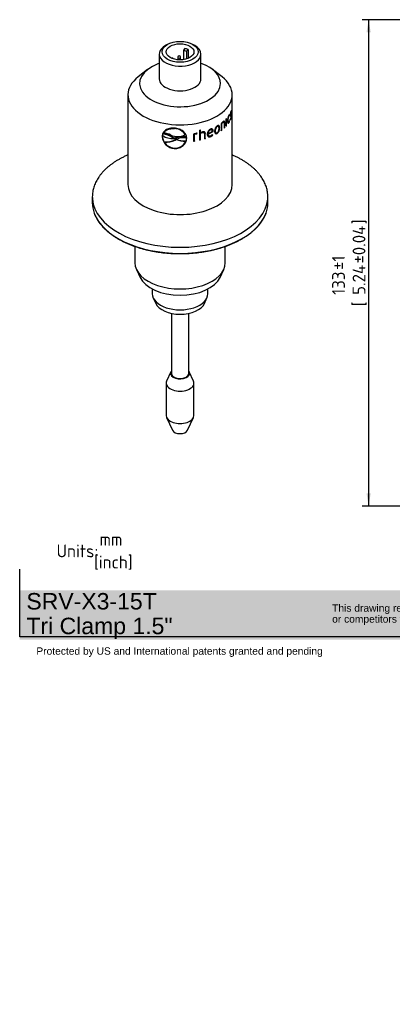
# Model space of a CAD drawing. Header units: millimetres. Extents: x 0 to 300, y -88 to 205.
# Tile 1 of 2: x 0 to 102, y -88 to 181. Entities that reach past the tile are written whole.
import ezdxf
from ezdxf.entities.mleader import LeaderData, LeaderLine
from ezdxf.enums import TextEntityAlignment as Align
from ezdxf.math import Vec2, Vec3

# ---------------------------------------------------------------- set-up
doc = ezdxf.new("R2010")
doc.units = ezdxf.units.MM
doc.layers.add('Default', color=7, linetype='Continuous')
doc.layers.add('SRV-X3-15T', color=7, linetype='Continuous')
doc.styles.add('SEACAD_Solid_Edge_ISO', font='seiso.ttf')
doc.dimstyles.new('Rheonics_Publish', dxfattribs={"dimtxt": 3.5, "dimasz": 3.5, "dimexe": 1.75, "dimexo": 0, "dimgap": 0.875, "dimtad": 1, "dimdec": 0, "dimdsep": 46, "dimtxsty": 'SEACAD_Solid_Edge_ISO', "dimblk1": '_SE_FILLED', "dimblk2": '_SE_FILLED', "dimsah": 1, "dimcen": 1.75, "dimazin": 0, "dimtfac": 0.5, "dimtdec": 3, "dimtmove": 0, "dimatfit": 3, "dimfxl": 1, "dimarcsym": 0})

# ---------------------------------------------------------------- blocks, each defined once
blk = doc.blocks.new('_DOT')
at = {"color": 0}
blk.add_line((0, 0), (-1, 0), dxfattribs=at)
at = {"color": 0, "const_width": 0.333}
blk.add_lwpolyline([(-0.1665, 0, 1), (0.1665, 0, 1)], format="xyb", close=True, dxfattribs=at)
blk = doc.blocks.new('_SE_FILLED')
at = {"color": 0}
blk.add_line((0, 0), (-1, 0), dxfattribs=at)
blk.add_solid([(0, 0), (-1, -0.1665), (-1, 0.1665), (0, 0)], dxfattribs=at)
blk = doc.blocks.new('SE2')
at = {"layer": 'SRV-X3-15T', "color": 7, "linetype": 'Continuous'}
for p, q in [((40.56, 174.44), (40.02, 174.13)), ((45.39, 173.31), (44.96, 172.84)), ((44.96, 172.84), (44.96, 170.29)), ((44.96, 172.84), (45.8, 172.59)), ((45.8, 172.59), (46.23, 173.06)), ((45.8, 172.59), (45.8, 170.47)), ((46.23, 173.06), (46.23, 170.62)), ((48.09, 174.13), (47.55, 174.44)), ((38.36, 171.8), (38.36, 165.05)), ((43.44, 170.93), (43.44, 170.26)), ((44.2, 170.23), (44.2, 170.93)), ((49.76, 165.05), (49.76, 171.8)), ((35.15, 167.56), (32.58, 165.55)), ((38.25, 169.21), (38.01, 169.12)), ((50.1, 169.12), (49.86, 169.21)), ((55.53, 165.55), (52.96, 167.56)), ((29.81, 160.67), (29.81, 136.11)), ((58.31, 136.11), (58.31, 160.67)), ((58.05, 156.09), (58.07, 156.31)), ((56.63, 154.03), (56.63, 152.05)), ((56.67, 152.21), (56.67, 154.07)), ((56.75, 152.19), (56.75, 154.16)), ((57.05, 153.67), (57.14, 153.65)), ((57.34, 154.92), (57.42, 154.9)), ((57.49, 155.06), (57.5, 155.19)), ((57.49, 155.06), (57.58, 155.04)), ((57.58, 155.04), (57.61, 155.25)), ((57.76, 153.94), (57.73, 153.71)), ((57.76, 155.31), (57.82, 155.3)), ((57.77, 155.13), (57.86, 155.12)), ((57.82, 153.97), (57.91, 153.96)), ((57.83, 154.96), (57.92, 154.95)), ((57.85, 155.93), (57.95, 155.92)), ((58, 155.01), (57.91, 155.03)), ((57.96, 156.1), (57.96, 156.13)), ((57.96, 156.1), (58.05, 156.09)), ((58, 155), (58.09, 154.99)), ((42.47, 151.42), (42.49, 151.47)), ((49.35, 151), (49.35, 148.28)), ((49.56, 150.27), (49.56, 151.05)), ((49.6, 150.22), (49.6, 151.06)), ((52.29, 151.11), (52.34, 151.07)), ((52.74, 151.07), (52.68, 151.12)), ((54.13, 152.01), (54.2, 151.98)), ((54.51, 152.02), (54.44, 152.06)), ((54.8, 151.59), (54.88, 151.56)), ((55.27, 152.72), (55.27, 150.84)), ((55.35, 152.75), (55.43, 152.71)), ((55.35, 151), (55.35, 152.75)), ((55.35, 151), (55.43, 150.96)), ((55.43, 150.96), (55.43, 152.71)), ((55.69, 153.1), (55.77, 153.07)), ((56.04, 153.18), (55.95, 153.21)), ((56.13, 152.9), (56.13, 151.56)), ((56.19, 153.07), (56.27, 153.04)), ((56.19, 151.71), (56.19, 153.07)), ((56.19, 151.71), (56.27, 151.69)), ((56.27, 151.69), (56.27, 153.04)), ((56.67, 152.21), (56.75, 152.19)), ((57.19, 153.13), (57.28, 153.11)), ((57.33, 153.05), (57.42, 153.03)), ((57.54, 153.49), (57.61, 153.48)), ((57.61, 153.48), (57.58, 153.59)), ((39.19, 149.26), (39.16, 149.2)), ((39.32, 149.5), (39.45, 149.97)), ((39.45, 149.97), (39.47, 150.02)), ((39.59, 150.25), (39.61, 150.3)), ((41.92, 148.98), (41.94, 149.03)), ((41.92, 148.98), (42.3, 148.76)), ((42.32, 148.81), (41.94, 149.03)), ((42.3, 148.76), (42.32, 148.81)), ((42.34, 148.73), (42.31, 148.74)), ((43, 148.43), (42.34, 148.73)), ((42.38, 148.75), (43.08, 148.91)), ((42.38, 148.75), (42.41, 148.8)), ((43.1, 148.96), (42.41, 148.8)), ((42.69, 148.29), (42.98, 148.42)), ((42.69, 148.29), (42.71, 148.34)), ((42.95, 148.45), (42.71, 148.34)), ((43.02, 148.42), (43.03, 148.45)), ((43.08, 148.91), (43.1, 148.96)), ((45.47, 149.76), (45.5, 149.82)), ((45.68, 149.15), (45.71, 149.2)), ((45.68, 149.15), (45.72, 148.85)), ((45.74, 148.9), (45.71, 149.2)), ((45.72, 148.85), (45.74, 148.9)), ((45.85, 148.83), (45.86, 148.77)), ((47.75, 149.85), (47.75, 147.97)), ((47.97, 149.82), (48, 149.77)), ((47.97, 148.07), (47.97, 149.82)), ((48, 148.01), (48, 149.77)), ((48.48, 149.99), (48.65, 150.01)), ((48.48, 149.99), (48.51, 149.93)), ((48.51, 149.93), (48.68, 149.96)), ((48.65, 150.01), (48.69, 150.15)), ((48.65, 150.01), (48.68, 149.96)), ((48.68, 149.96), (48.74, 150.15)), ((48.74, 150.15), (48.74, 150.15)), ((49.56, 150.27), (49.6, 150.22)), ((49.56, 150.09), (49.6, 150.04)), ((49.56, 148.39), (49.56, 150.09)), ((49.56, 148.39), (49.6, 148.34)), ((49.6, 148.34), (49.6, 150.04)), ((50.08, 150.35), (50.12, 150.3)), ((50.65, 150.24), (50.6, 150.29)), ((50.72, 150), (50.72, 148.65)), ((50.91, 150.13), (50.96, 150.08)), ((50.91, 148.77), (50.91, 150.13)), ((50.91, 148.77), (50.96, 148.72)), ((50.96, 148.72), (50.96, 150.08)), ((51.64, 150.06), (51.69, 150.01)), ((51.65, 149.9), (53.02, 150.67)), ((51.65, 149.9), (51.71, 149.85)), ((51.69, 150.01), (52.88, 150.67)), ((51.71, 149.85), (53.08, 150.63)), ((51.82, 149.47), (51.87, 149.43)), ((52.37, 149.27), (52.42, 149.23)), ((52.96, 149.67), (52.93, 149.74)), ((53.02, 149.63), (52.95, 149.76)), ((52.96, 149.67), (53.02, 149.63)), ((53.02, 150.79), (53.08, 150.75)), ((53.02, 150.67), (53.02, 150.79)), ((53.02, 150.67), (53.08, 150.63)), ((53.08, 150.63), (53.08, 150.75)), ((53.61, 150.88), (53.68, 150.84)), ((53.8, 150.29), (53.87, 150.25)), ((54.13, 150.15), (54.2, 150.11)), ((39.73, 147.73), (39.76, 147.78)), ((42.48, 146.03), (42.47, 145.98)), ((45.5, 147.78), (45.53, 147.84)), ((45.58, 147.98), (45.61, 148.03)), ((47.97, 148.07), (48, 148.01)), ((20.07, 132.78), (20.07, 131.12)), ((68.04, 131.12), (68.04, 132.78)), ((31.71, 119.18), (31.71, 114.67)), ((56.41, 114.67), (56.41, 119.18)), ((32.12, 112.84), (33.12, 110.66)), ((54.99, 110.66), (55.99, 112.84)), ((36.46, 107.51), (36.46, 106.19)), ((51.66, 106.19), (51.66, 107.51)), ((36.71, 105.06), (37.4, 103.57)), ((50.71, 103.57), (51.4, 105.06)), ((41.67, 100.86), (41.67, 84.39)), ((46.44, 84.39), (46.44, 100.86)), ((41.53, 84.81), (40.38, 82.32)), ((47.73, 82.32), (46.58, 84.81)), ((40.26, 81.76), (40.26, 72.89)), ((47.86, 72.89), (47.86, 81.76)), ((40.38, 72.32), (41.99, 68.84)), ((46.12, 68.84), (47.73, 72.32))]:
    blk.add_line(p, q, dxfattribs=at)
for centre, radius, start, end in [((41.94, 170.31), 0.38, 27.4528, 112.4648), ((43.82, 170.93), 0.38, 0, 180), ((60.15, 153.57), 3.12, 151.1305, 181.0648), ((59.63, 153.74), 2.5, 152.2802, 182.0469), ((60.49, 155.08), 2.74, 158.3474, 178.4911), ((59.67, 155.25), 1.85, 158.8526, 178.5782), ((55.22, 154.95), 2.87, 339.8023, 0.7817), ((56.06, 154.83), 1.97, 339.3649, 0.1273), ((42.45, 147.83), 3.59, 32.6554, 89.7165), ((42.5, 147.92), 3.54, 32.2955, 90.1732), ((52.91, 149.93), 1.43, 113.7079, 181.6465), ((52.77, 150.09), 1.13, 115.4397, 181.7248), ((52.82, 150.04), 1.13, 115.2929, 181.6116), ((55.09, 150.81), 1.61, 123.4228, 182.4797), ((54.88, 150.98), 1.27, 125.752, 184.6985), ((54.94, 150.94), 1.27, 125.6136, 184.62), ((53.17, 151.47), 1.64, 306.032, 4.2857), ((53.24, 151.44), 1.64, 305.9099, 4.2004), ((58.06, 150.57), 3.52, 130.4384, 142.3953), ((57.21, 151.29), 2.36, 129.9501, 141.9314), ((57.3, 151.24), 2.39, 129.9439, 141.8507), ((55.85, 153.93), 1.72, 329.1619, 335.3754), ((56.15, 153.97), 1.47, 329.5645, 345.0168), ((55.89, 153.93), 1.78, 329.3286, 345.0871), ((42.64, 149.46), 3.48, 184.1394, 267.2191), ((42.66, 149.49), 3.47, 183.9504, 267.0781), ((41.85, 153.15), 4.44, 235.3115, 275.9065), ((38.61, 144.31), 5.72, 54.6571, 81.5304), ((38.63, 144.36), 5.73, 54.6712, 81.5165), ((38.75, 144.07), 6.23, 63.5075, 82.2748), ((40.18, 153.5), 5.79, 265.5894, 295.7136), ((40.2, 153.55), 5.78, 265.5794, 295.7379), ((43.39, 153.58), 4.35, 244.7273, 298.5966), ((44.11, 174.43), 26.03, 267.4956, 267.5947), ((44.98, 144.61), 4.31, 80.1196, 117.3829), ((45.41, 154.64), 6.66, 248.9586, 271.4547), ((45.43, 154.68), 6.65, 248.9957, 271.5347), ((44.84, 144.09), 5.13, 80.5539, 110.1108), ((44.87, 144.12), 5.15, 80.6445, 110.1289), ((49.08, 147.25), 2.93, 100.6118, 117.2173), ((48.84, 148.06), 1.96, 100.3054, 116.0886), ((48.87, 147.98), 1.98, 100.3062, 115.984), ((48.74, 149.48), 0.672, 89.9437, 107.1716), ((50.53, 148.82), 1.59, 106.1677, 127.3083), ((50.69, 148.69), 1.88, 106.5446, 125.5532), ((50.57, 148.76), 1.61, 106.1537, 127.1722), ((51.67, 150.95), 1.82, 292.546, 315.1724), ((51.72, 150.93), 1.84, 292.5393, 315.0588), ((51.79, 150.91), 1.63, 293.0723, 315.2906), ((42.71, 149.59), 3.5, 211.9635, 266.106), ((42.74, 149.15), 3.07, 264.8619, 337.5629), ((42.76, 149.21), 3.08, 333.6467, 337.5688), ((30.89, 132.11), 11, 200.6395, 223.4925)]:
    blk.add_arc(centre, radius, start, end, dxfattribs=at)
for major_axis in [(4.94, 0), (-3.8, 0)]:
    blk.add_ellipse((44.06, 172.42), major_axis=major_axis, ratio=0.57735, dxfattribs=at)
for centre, major_axis, start_param, end_param in [((44.06, 171.8), (5.7, 0), 2.356195, 6.283185), ((44.06, 171.26), (3.8, 0), 0.960995, 1.211651), ((44.06, 171.8), (5.7, 0), 0, 0.785398), ((43.82, 170.93), (0.38, 0), 3.141593, 6.283185), ((44.06, 163.77), (11.06, 0), 2.148723, 6.283185), ((44.06, 163.77), (11.06, 0), 0, 0.99287), ((44.06, 160.67), (14.25, 0), 2.506399, 6.283185), ((44.06, 165.05), (-5.7, 0), 0, 3.141593), ((44.06, 160.67), (14.25, 0), 0, 0.635193), ((44.06, 157.89), (14.25, 0), -0.489454, -0.470883), ((44.06, 158.63), (14.25, 0), -1.189804, -1.171229), ((44.06, 155.92), (14.16, 0), -0.6568, -0.646825), ((44.06, 155.92), (14.25, 0), -0.665399, -0.646825), ((44.06, 155.92), (14.16, 0), -0.548486, -0.540726), ((44.06, 155.92), (14.25, 0), -0.559301, -0.540726), ((44.06, 155.92), (14.16, 0), -0.476702, -0.470883), ((44.06, 155.92), (14.25, 0), -0.489454, -0.470883), ((44.06, 155.92), (14.15, 0), -1.187114, -1.171229), ((44.06, 155.92), (14.25, 0), -1.189804, -1.171229), ((44.06, 155.92), (14.16, 0), -1.080147, -1.065131), ((44.06, 155.92), (14.25, 0), -1.083705, -1.065131), ((44.06, 155.92), (14.15, 0), -1.308851, -1.290276), ((44.06, 155.92), (14.25, 0), -1.308851, -1.290276), ((44.06, 136.11), (-14.25, 0), 0, 3.141593), ((44.06, 132.78), (23.99, 0), 3.093916, 3.188924), ((44.06, 132.78), (23.99, 0), 3.188924, 6.23416), ((44.06, 132.78), (23.99, 0), 0, 0.049406), ((44.06, 132.78), (23.99, 0), 6.23416, 6.283185), ((44.06, 131.12), (-23.99, 0), 0, 0.206843), ((44.06, 131.12), (-23.99, 0), 2.936252, 3.141593), ((44.06, 131.12), (-23.99, 0), 0.206843, 2.936252), ((44.06, 114.67), (-12.35, 0), 0, 3.141593), ((44.06, 112.35), (-11.31, 0), 0.260295, 2.881297), ((44.06, 106.19), (-7.6, 0), 0, 3.141593), ((44.06, 104.59), (-6.89, 0), 0.260295, 2.881297), ((44.06, 84.42), (2.61, 0), 2.72028, 6.283185), ((44.06, 84.42), (2.42, 0), 2.963174, 6.283185), ((44.06, 84.39), (-2.38, 0), 0, 0.785398), ((44.06, 84.39), (-2.38, 0), 2.356195, 3.141593), ((44.06, 84.42), (2.61, 0), 0, 0.421313), ((44.06, 84.42), (2.42, 0), 0, 0.178419), ((44.06, 81.76), (3.8, 0), 2.881297, 6.283185), ((44.06, 81.76), (3.8, 0), 0, 0.260295), ((44.06, 72.89), (-3.8, 0), 0, 3.141593), ((44.06, 69.16), (-2.14, 0), 0.260295, 2.881297)]:
    blk.add_ellipse(centre, major_axis=major_axis, ratio=0.57735, start_param=start_param, end_param=end_param, dxfattribs=at)
for points, degree in [([(58.07, 156.31), (58.04, 156.3), (57.99, 156.21), (57.94, 156.09)], 3), ([(57.34, 154.92), (57.39, 155.01), (57.44, 155.06), (57.49, 155.06)], 3), ([(57.61, 155.25), (57.55, 155.25), (57.49, 155.18), (57.42, 155.07)], 3), ([(57.42, 154.9), (57.48, 154.99), (57.53, 155.04), (57.58, 155.04)], 3), ([(57.75, 153.84), (57.77, 153.88), (57.8, 153.92), (57.82, 153.97)], 3), ([(57.78, 154.92), (57.8, 154.93), (57.81, 154.95), (57.83, 154.96)], 3), ([(42.3, 148.76), (42.34, 148.75), (42.38, 148.75)], 2), ([(42.41, 148.8), (42.36, 148.8), (42.32, 148.81)], 2), ([(45.85, 148.83), (45.85, 148.98), (45.83, 149.14), (45.8, 149.3)], 3)]:
    blk.add_open_spline(points, degree=degree, dxfattribs=at)
for points, knots in [([(57.19, 153.13), (57.16, 153.14), (57.14, 153.16), (57.09, 153.25), (57.08, 153.32), (57.06, 153.48), (57.05, 153.58), (57.05, 153.67)], [0.3048512, 0.3048512, 0.3048512, 0.3048512, 0.5, 0.5, 0.75, 0.75, 1, 1, 1, 1]), ([(57.42, 153.22), (57.38, 153.16), (57.34, 153.12), (57.26, 153.1), (57.23, 153.13), (57.18, 153.23), (57.16, 153.3), (57.14, 153.46), (57.14, 153.55), (57.14, 153.65)], [0, 0, 0, 0, 0.25, 0.25, 0.5, 0.5, 0.75, 0.75, 1, 1, 1, 1]), ([(57.73, 153.71), (57.76, 153.72), (57.79, 153.75), (57.85, 153.84), (57.88, 153.89), (57.91, 153.96)], [0, 0, 0, 0, 0.5, 0.5, 1, 1, 1, 1]), ([(57.75, 155.15), (57.75, 155.08), (57.75, 155.01), (57.77, 154.92), (57.79, 154.89), (57.82, 154.88), (57.84, 154.88), (57.88, 154.91), (57.9, 154.93), (57.92, 154.95)], [0, 0, 0, 0, 0.25, 0.25, 0.5, 0.5, 0.75, 0.75, 1, 1, 1, 1]), ([(57.91, 154.14), (57.89, 154.08), (57.86, 154.04), (57.81, 153.97), (57.78, 153.94), (57.76, 153.94)], [0, 0, 0, 0, 0.5, 0.5, 1, 1, 1, 1]), ([(57.95, 155.18), (57.92, 155.15), (57.89, 155.12), (57.85, 155.12), (57.84, 155.14), (57.82, 155.2), (57.82, 155.25), (57.82, 155.3)], [0, 0, 0, 0, 0.5, 0.5, 0.75, 0.75, 1, 1, 1, 1]), ([(57.83, 154.96), (57.86, 154.99), (57.88, 155.03), (57.91, 155.03), (57.91, 155.03), (57.91, 155.03)], [0, 0, 0, 0, 0.5, 0.5, 0.5022379, 0.5022379, 0.5022379, 0.5022379]), ([(57.92, 154.95), (57.95, 154.98), (57.98, 155.02), (58.01, 155.01), (58.02, 155), (58.03, 154.94), (58.04, 154.89), (58.04, 154.84)], [0, 0, 0, 0, 0.5, 0.5, 0.75, 0.75, 1, 1, 1, 1]), ([(57.95, 155.92), (57.97, 155.97), (57.99, 156.01), (58.02, 156.07), (58.04, 156.09), (58.05, 156.09)], [0, 0, 0, 0, 0.5, 0.5, 1, 1, 1, 1]), ([(58.09, 154.99), (58.09, 155.06), (58.08, 155.13), (58.07, 155.22), (58.06, 155.25), (58.03, 155.26), (58.02, 155.25), (57.98, 155.22), (57.96, 155.2), (57.95, 155.18)], [0, 0, 0, 0, 0.25, 0.25, 0.5, 0.5, 0.75, 0.75, 1, 1, 1, 1]), ([(57.99, 155), (57.99, 155.07), (57.99, 155.14), (57.98, 155.2), (57.98, 155.21), (57.98, 155.22)], [0, 0, 0, 0, 0.25, 0.25, 0.3177988, 0.3177988, 0.3177988, 0.3177988]), ([(42.47, 151.54), (42.02, 151.55), (41.58, 151.53), (40.78, 151.35), (40.41, 151.2), (39.81, 150.79), (39.57, 150.52), (39.24, 149.91), (39.17, 149.57), (39.16, 149.2)], [0, 0, 0, 0, 0.25, 0.25, 0.5, 0.5, 0.75, 0.75, 1, 1, 1, 1]), ([(39.59, 150.25), (39.72, 150.45), (39.88, 150.63), (40.17, 150.87), (40.28, 150.94), (40.5, 151.07), (40.62, 151.12), (40.87, 151.22), (41, 151.27), (41.28, 151.34), (41.42, 151.37), (41.85, 151.43), (42.16, 151.44), (42.47, 151.42)], [0, 0, 0, 0, 0.25, 0.25, 0.375, 0.375, 0.5, 0.5, 0.625, 0.625, 0.75, 0.75, 1, 1, 1, 1]), ([(39.61, 150.3), (39.74, 150.5), (39.9, 150.68), (40.29, 151), (40.52, 151.13), (40.9, 151.28), (41.03, 151.32), (41.31, 151.39), (41.45, 151.42), (41.88, 151.48), (42.18, 151.49), (42.49, 151.47)], [0, 0, 0, 0, 0.25, 0.25, 0.5, 0.5, 0.625, 0.625, 0.75, 0.75, 1, 1, 1, 1]), ([(45.86, 148.77), (45.85, 149.14), (45.78, 149.49), (45.43, 150.15), (45.18, 150.44), (44.55, 150.93), (44.18, 151.13), (43.36, 151.42), (42.91, 151.5), (42.47, 151.54)], [0, 0, 0, 0, 0.25, 0.25, 0.5, 0.5, 0.75, 0.75, 1, 1, 1, 1]), ([(52.69, 151.12), (52.64, 151.15), (52.58, 151.17), (52.44, 151.16), (52.37, 151.14), (52.29, 151.11)], [0.5237638, 0.5237638, 0.5237638, 0.5237638, 0.75, 0.75, 1, 1, 1, 1]), ([(53.08, 150.75), (53.08, 150.8), (53.08, 150.85), (53.07, 150.95), (53.06, 151), (53.01, 151.13), (52.96, 151.2), (52.83, 151.3), (52.74, 151.32), (52.6, 151.31), (52.55, 151.3), (52.45, 151.28), (52.39, 151.26), (52.34, 151.24)], [0, 0, 0, 0, 0.125, 0.125, 0.25, 0.25, 0.5, 0.5, 0.75, 0.75, 0.875, 0.875, 1, 1, 1, 1]), ([(52.88, 150.67), (52.88, 150.75), (52.87, 150.82), (52.83, 150.96), (52.8, 151.02), (52.71, 151.1), (52.64, 151.12), (52.5, 151.12), (52.42, 151.1), (52.34, 151.07)], [0, 0, 0, 0, 0.25, 0.25, 0.5, 0.5, 0.75, 0.75, 1, 1, 1, 1]), ([(53.02, 150.79), (53.02, 150.84), (53.02, 150.9), (53.01, 150.99), (53, 151.04), (52.95, 151.17), (52.91, 151.24), (52.84, 151.29)], [0, 0, 0, 0, 0.125, 0.125, 0.25, 0.25, 0.5, 0.5, 0.5, 0.5]), ([(54.44, 152.06), (54.42, 152.07), (54.4, 152.08), (54.34, 152.09), (54.3, 152.08), (54.22, 152.06), (54.18, 152.04), (54.13, 152.01)], [0.6542088, 0.6542088, 0.6542088, 0.6542088, 0.75, 0.75, 0.875, 0.875, 1, 1, 1, 1]), ([(54.88, 151.56), (54.87, 151.62), (54.87, 151.68), (54.86, 151.79), (54.85, 151.85), (54.83, 151.95), (54.82, 152), (54.78, 152.09), (54.75, 152.12), (54.7, 152.19), (54.67, 152.22), (54.59, 152.25), (54.55, 152.26), (54.46, 152.26), (54.41, 152.25), (54.31, 152.21), (54.25, 152.18), (54.2, 152.15)], [0, 0, 0, 0, 0.125, 0.125, 0.25, 0.25, 0.375, 0.375, 0.5, 0.5, 0.625, 0.625, 0.75, 0.75, 0.875, 0.875, 1, 1, 1, 1]), ([(54.7, 151.44), (54.7, 151.54), (54.7, 151.63), (54.67, 151.8), (54.64, 151.88), (54.56, 152), (54.51, 152.04), (54.4, 152.05), (54.37, 152.04), (54.29, 152.02), (54.24, 152), (54.2, 151.98)], [0, 0, 0, 0, 0.25, 0.25, 0.5, 0.5, 0.75, 0.75, 0.875, 0.875, 1, 1, 1, 1]), ([(54.2, 150.29), (54.24, 150.32), (54.28, 150.34), (54.37, 150.42), (54.4, 150.46), (54.51, 150.6), (54.56, 150.71), (54.64, 150.93), (54.67, 151.03), (54.7, 151.24), (54.7, 151.34), (54.7, 151.44)], [0, 0, 0, 0, 0.125, 0.125, 0.25, 0.25, 0.5, 0.5, 0.75, 0.75, 1, 1, 1, 1]), ([(54.8, 151.59), (54.8, 151.65), (54.8, 151.71), (54.79, 151.83), (54.78, 151.88), (54.76, 151.98), (54.75, 152.03), (54.71, 152.12), (54.68, 152.16), (54.63, 152.22), (54.6, 152.25), (54.57, 152.26)], [0, 0, 0, 0, 0.125, 0.125, 0.25, 0.25, 0.375, 0.375, 0.5, 0.5, 0.6131268, 0.6131268, 0.6131268, 0.6131268]), ([(55.69, 153.1), (55.74, 153.14), (55.79, 153.17), (55.88, 153.21), (55.92, 153.22), (55.95, 153.21), (55.95, 153.21), (55.95, 153.21)], [0, 0, 0, 0, 0.25, 0.25, 0.5, 0.5, 0.5007211, 0.5007211, 0.5007211, 0.5007211]), ([(56.27, 153.04), (56.27, 153.09), (56.27, 153.14), (56.26, 153.22), (56.25, 153.26), (56.23, 153.32), (56.21, 153.35), (56.18, 153.39), (56.16, 153.41), (56.08, 153.43), (56.02, 153.41), (55.9, 153.35), (55.84, 153.3), (55.77, 153.25)], [0, 0, 0, 0, 0.125, 0.125, 0.25, 0.25, 0.375, 0.375, 0.5, 0.5, 0.75, 0.75, 1, 1, 1, 1]), ([(55.77, 153.07), (55.82, 153.11), (55.87, 153.14), (55.96, 153.18), (56, 153.19), (56.07, 153.17), (56.09, 153.13), (56.13, 153.04), (56.13, 152.97), (56.13, 152.9)], [0, 0, 0, 0, 0.25, 0.25, 0.5, 0.5, 0.75, 0.75, 1, 1, 1, 1]), ([(56.19, 153.07), (56.19, 153.12), (56.19, 153.16), (56.18, 153.25), (56.17, 153.29), (56.15, 153.35), (56.13, 153.38), (56.1, 153.42), (56.08, 153.43), (56.06, 153.44)], [0, 0, 0, 0, 0.125, 0.125, 0.25, 0.25, 0.375, 0.375, 0.4860174, 0.4860174, 0.4860174, 0.4860174]), ([(57.03, 153.51), (57.03, 153.45), (57.03, 153.39), (57.04, 153.27), (57.04, 153.22), (57.07, 153.07), (57.09, 152.98), (57.14, 152.9), (57.16, 152.89), (57.21, 152.87), (57.23, 152.87), (57.28, 152.88), (57.31, 152.9), (57.36, 152.95), (57.39, 152.99), (57.42, 153.03)], [0, 0, 0, 0, 0.125, 0.125, 0.25, 0.25, 0.5, 0.5, 0.625, 0.625, 0.75, 0.75, 0.875, 0.875, 1, 1, 1, 1]), ([(57.18, 152.9), (57.2, 152.91), (57.23, 152.92), (57.28, 152.97), (57.3, 153.01), (57.33, 153.05)], [0.7709657, 0.7709657, 0.7709657, 0.7709657, 0.875, 0.875, 1, 1, 1, 1]), ([(39.48, 150.35), (39.47, 150.33), (39.45, 150.3), (39.28, 149.97), (39.21, 149.62), (39.19, 149.26)], [0.7256299, 0.7256299, 0.7256299, 0.7256299, 0.75, 0.75, 1, 1, 1, 1]), ([(42.47, 145.98), (42.91, 145.96), (43.36, 146), (44.18, 146.27), (44.56, 146.49), (45.18, 147.02), (45.44, 147.34), (45.78, 148.04), (45.85, 148.41), (45.86, 148.77)], [0, 0, 0, 0, 0.25, 0.25, 0.5, 0.5, 0.75, 0.75, 1, 1, 1, 1]), ([(42.48, 146.03), (42.92, 146.01), (43.37, 146.06), (44.18, 146.33), (44.56, 146.55), (45.18, 147.08), (45.43, 147.4), (45.76, 148.09), (45.84, 148.46), (45.85, 148.83)], [0, 0, 0, 0, 0.25, 0.25, 0.5, 0.5, 0.75, 0.75, 1, 1, 1, 1]), ([(50.08, 150.35), (50.16, 150.37), (50.24, 150.39), (50.38, 150.39), (50.45, 150.39), (50.55, 150.35), (50.58, 150.32), (50.6, 150.29)], [0, 0, 0, 0, 0.25, 0.25, 0.5, 0.5, 0.6559762, 0.6559762, 0.6559762, 0.6559762]), ([(50.12, 150.3), (50.2, 150.32), (50.28, 150.34), (50.42, 150.34), (50.49, 150.34), (50.61, 150.29), (50.66, 150.24), (50.71, 150.13), (50.72, 150.07), (50.72, 150)], [0, 0, 0, 0, 0.25, 0.25, 0.5, 0.5, 0.75, 0.75, 1, 1, 1, 1]), ([(50.96, 150.08), (50.96, 150.13), (50.95, 150.17), (50.94, 150.26), (50.92, 150.3), (50.89, 150.37), (50.86, 150.41), (50.8, 150.46), (50.77, 150.49), (50.65, 150.54), (50.56, 150.55), (50.36, 150.54), (50.26, 150.52), (50.16, 150.49)], [0, 0, 0, 0, 0.125, 0.125, 0.25, 0.25, 0.375, 0.375, 0.5, 0.5, 0.75, 0.75, 1, 1, 1, 1]), ([(50.91, 150.13), (50.91, 150.18), (50.91, 150.22), (50.89, 150.31), (50.88, 150.35), (50.85, 150.41), (50.83, 150.44), (50.81, 150.46)], [0, 0, 0, 0, 0.125, 0.125, 0.25, 0.25, 0.3495723, 0.3495723, 0.3495723, 0.3495723]), ([(51.49, 149.89), (51.49, 149.83), (51.49, 149.76), (51.51, 149.64), (51.52, 149.58), (51.57, 149.41), (51.63, 149.31), (51.8, 149.17), (51.92, 149.14), (52.1, 149.14), (52.16, 149.15), (52.29, 149.18), (52.36, 149.2), (52.42, 149.23)], [0, 0, 0, 0, 0.125, 0.125, 0.25, 0.25, 0.5, 0.5, 0.75, 0.75, 0.875, 0.875, 1, 1, 1, 1]), ([(51.82, 149.47), (51.77, 149.52), (51.73, 149.57), (51.69, 149.68), (51.68, 149.72), (51.66, 149.81), (51.66, 149.85), (51.65, 149.9)], [0.5480826, 0.5480826, 0.5480826, 0.5480826, 0.75, 0.75, 0.875, 0.875, 1, 1, 1, 1]), ([(52.43, 149.41), (52.34, 149.37), (52.24, 149.35), (52.06, 149.34), (51.97, 149.35), (51.84, 149.44), (51.79, 149.51), (51.74, 149.63), (51.73, 149.67), (51.71, 149.76), (51.71, 149.8), (51.71, 149.85)], [0, 0, 0, 0, 0.25, 0.25, 0.5, 0.5, 0.75, 0.75, 0.875, 0.875, 1, 1, 1, 1]), ([(51.72, 149.25), (51.8, 149.21), (51.89, 149.18), (52.05, 149.18), (52.11, 149.19), (52.24, 149.22), (52.3, 149.24), (52.37, 149.27)], [0.5504279, 0.5504279, 0.5504279, 0.5504279, 0.75, 0.75, 0.875, 0.875, 1, 1, 1, 1]), ([(53.48, 150.74), (53.48, 150.68), (53.48, 150.62), (53.49, 150.5), (53.5, 150.44), (53.54, 150.29), (53.58, 150.19), (53.71, 150.06), (53.79, 150.01), (53.94, 150.01), (53.99, 150.02), (54.09, 150.05), (54.15, 150.08), (54.2, 150.11)], [0, 0, 0, 0, 0.125, 0.125, 0.25, 0.25, 0.5, 0.5, 0.75, 0.75, 0.875, 0.875, 1, 1, 1, 1]), ([(53.61, 150.88), (53.61, 150.78), (53.62, 150.69), (53.65, 150.52), (53.68, 150.44), (53.74, 150.34), (53.77, 150.31), (53.8, 150.29)], [0, 0, 0, 0, 0.25, 0.25, 0.5, 0.5, 0.6402564, 0.6402564, 0.6402564, 0.6402564]), ([(53.66, 150.1), (53.71, 150.07), (53.76, 150.05), (53.87, 150.05), (53.92, 150.06), (54.03, 150.09), (54.08, 150.12), (54.13, 150.15)], [0.5932598, 0.5932598, 0.5932598, 0.5932598, 0.75, 0.75, 0.875, 0.875, 1, 1, 1, 1]), ([(53.68, 150.84), (53.68, 150.74), (53.68, 150.65), (53.72, 150.48), (53.74, 150.4), (53.83, 150.28), (53.88, 150.23), (53.99, 150.22), (54.03, 150.22), (54.12, 150.25), (54.16, 150.27), (54.2, 150.29)], [0, 0, 0, 0, 0.25, 0.25, 0.5, 0.5, 0.75, 0.75, 0.875, 0.875, 1, 1, 1, 1]), ([(29.8, 144.2), (29.75, 144.18), (29.4, 144.02), (28.78, 143.74), (27.97, 143.32), (27.18, 142.89), (26.44, 142.43), (25.72, 141.96), (25.04, 141.46), (24.4, 140.95), (23.8, 140.42), (23.24, 139.87), (22.73, 139.31), (22.25, 138.73), (21.82, 138.14), (21.44, 137.54), (21.1, 136.93), (20.81, 136.31), (20.56, 135.69), (20.37, 135.06), (20.22, 134.43), (20.13, 133.89), (20.11, 133.59), (20.1, 133.48)], [0.7103653, 0.7103653, 0.7103653, 0.7103653, 0.7133281, 0.7281531, 0.7429838, 0.7578198, 0.7726603, 0.7875036, 0.8023475, 0.8171885, 0.8320229, 0.8468457, 0.8616514, 0.8764334, 0.8911846, 0.9058976, 0.9205657, 0.9351833, 0.949747, 0.9642561, 0.9787135, 0.9931257, 1, 1, 1, 1]), ([(68.01, 133.51), (68, 133.6), (67.98, 133.88), (67.89, 134.41), (67.75, 135.04), (67.56, 135.66), (67.32, 136.28), (67.03, 136.9), (66.7, 137.5), (66.32, 138.1), (65.9, 138.68), (65.43, 139.26), (64.92, 139.82), (64.36, 140.36), (63.77, 140.9), (63.14, 141.41), (62.46, 141.91), (61.75, 142.38), (61.01, 142.84), (60.23, 143.28), (59.42, 143.69), (58.77, 144), (58.4, 144.16), (58.31, 144.2)], [0, 0, 0, 0, 0.0059332, 0.0202829, 0.0346511, 0.0490508, 0.0634921, 0.0779819, 0.0925238, 0.1071177, 0.121761, 0.1364488, 0.1511748, 0.1659324, 0.1807148, 0.1955155, 0.2103291, 0.2251509, 0.2399769, 0.2548038, 0.2696291, 0.2844513, 0.289047, 0.289047, 0.289047, 0.289047]), ([(22.9, 124.54), (23, 124.43), (23.25, 124.17), (23.72, 123.71), (24.31, 123.19), (24.94, 122.69), (25.61, 122.2), (26.31, 121.73), (27.05, 121.28), (27.82, 120.85), (28.63, 120.44), (29.46, 120.05), (30.33, 119.69), (31.22, 119.34), (32.14, 119.02), (33.08, 118.73), (34.04, 118.45), (35.03, 118.21), (36.03, 117.99), (37.05, 117.79), (38.08, 117.62), (39.12, 117.48), (40.17, 117.37), (41.23, 117.28), (42.3, 117.22), (43.37, 117.19), (44.44, 117.19), (45.51, 117.21), (46.58, 117.26), (47.64, 117.34), (48.69, 117.45), (49.74, 117.58), (50.77, 117.74), (51.79, 117.93), (52.8, 118.14), (53.79, 118.38), (54.76, 118.65), (55.71, 118.94), (56.63, 119.25), (57.53, 119.59), (58.4, 119.95), (59.25, 120.33), (60.06, 120.73), (60.84, 121.16), (61.59, 121.6), (62.31, 122.07), (62.99, 122.55), (63.63, 123.05), (64.23, 123.57), (64.79, 124.1), (65.31, 124.64), (65.79, 125.2), (66.22, 125.77), (66.61, 126.36), (66.95, 126.95), (67.25, 127.54), (67.44, 127.99), (67.52, 128.22), (67.53, 128.25)], [0, 0, 0, 0, 0.009644, 0.027924, 0.046209, 0.0645, 0.082793, 0.101089, 0.119386, 0.137683, 0.155979, 0.174274, 0.192567, 0.21086, 0.22915, 0.247439, 0.265727, 0.284013, 0.302297, 0.320581, 0.338863, 0.357144, 0.375425, 0.393705, 0.411984, 0.430263, 0.448542, 0.466821, 0.4851, 0.50338, 0.52166, 0.539941, 0.558222, 0.576504, 0.594788, 0.613073, 0.631359, 0.649647, 0.667937, 0.686228, 0.704522, 0.722817, 0.741114, 0.759413, 0.777713, 0.796014, 0.814316, 0.832618, 0.850918, 0.869215, 0.887508, 0.905794, 0.924072, 0.942339, 0.960592, 0.978829, 0.997049, 1, 1, 1, 1])]:
    blk.add_open_spline(points, degree=3, knots=knots, dxfattribs=at)
blk = doc.blocks.new('DMBLK15')
at = {"layer": 'Default', "linetype": 'Continuous'}
for points in [[(95.01, 177.72), (96.17, 177.72), (95.59, 181.22)], [(95.01, 51.59), (95.59, 48.09), (96.17, 51.59)]]:
    blk.add_hatch(color=7, dxfattribs=at).paths.add_polyline_path(points)
at = {"layer": 'Default', "color": 7, "linetype": 'Continuous'}
for p, q in [((147.06, 181.22), (93.84, 181.22)), ((95.59, 181.22), (95.59, 48.09)), ((152.26, 48.09), (93.84, 48.09))]:
    blk.add_line(p, q, dxfattribs=at)
at = {"layer": 'Default', "color": 7, "linetype": 'Continuous', "style": 'SEACAD_Solid_Edge_ISO'}
for s, p in [('±0.04', (91.21, 114.49)), (']', (91.21, 125.23)), ('±1', (85.61, 112.74)), ('133', (85.61, 105.9)), ('5.24', (91.21, 105.9)), ('[', (91.21, 102.8))]:
    blk.add_text(s, height=3.5, rotation=90, dxfattribs=at).set_placement(p, align=Align.TOP_LEFT)

msp = doc.modelspace()

# ---------------------------------------------------------------- hatches: boundary and pattern name
at = {"layer": 'Default', "linetype": 'Continuous'}
msp.add_hatch(color=7, dxfattribs=at).paths.add_polyline_path([(208.11, 25.016), (0.228, 25.016), (0.228, 11.558), (208.11, 11.558)])

# ---------------------------------------------------------------- linework, layer by layer
at = {"layer": 'Default', "color": 7, "linetype": 'Continuous'}
for p, q in [((0.23, 12.363), (0.23, 30.84)), ((208.108, 12.363), (0.23, 12.363))]:
    msp.add_line(p, q, dxfattribs=at)

# ---------------------------------------------------------------- block references
at = {"layer": 'Default'}
msp.add_blockref('SE2', (0, 0), dxfattribs=at)

# ---------------------------------------------------------------- dimensions: what is measured, and where the dimension line sits
at = {"layer": 'Default', "color": 7, "linetype": 'Continuous'}
dim = msp.add_linear_dim(base=(95.59, 48.088), p1=(157.457, 181.217), p2=(152.257, 48.088), angle=90, text='\\A1;<> ±1', dimstyle='Rheonics_Publish', override={"dimpost": '\\X', "dimtdec": 2}, dxfattribs=at)
dim.commit()
dim.dimension.update_dxf_attribs({"geometry": 'DMBLK15', "text_midpoint": (95.59, 114.652), "dimtype": 160})

# ---------------------------------------------------------------- leaders
ml = msp.add_multileader_mtext('Standard', dxfattribs=at)
ml.set_content('{\\pxsm0.9;\\fSolid Edge ISO|b0||i0||c0|p34;\\W1.;mm\\P}', color=256)
ml.set_leader_properties()
ml.set_arrow_properties(name='DOT')
ml.build(insert=Vec2(0, 0))
ml.multileader.update_dxf_attribs({"leader_type": 0, "dogleg_length": 0, "arrow_head_size": 3.5})
ctx = ml.context
ctx.base_point, ctx.char_height, ctx.arrow_head_size, ctx.landing_gap_size = Vec3(20.021, 39.018), 3.5, 3.5, 1.225
ctx.mtext.insert = Vec3(22.021, 40.768)
ml = msp.add_multileader_mtext('Standard', dxfattribs=at)
ml.set_content('{\\pxsm0.9;\\fSolid Edge ISO|b0||i0||c0|p34;\\W1.;Units:\\P}', color=256)
ml.set_leader_properties()
ml.set_arrow_properties(name='DOT')
ml.build(insert=Vec2(0, 0))
ml.multileader.update_dxf_attribs({"leader_type": 0, "dogleg_length": 0, "arrow_head_size": 3.5})
ctx = ml.context
ctx.base_point, ctx.char_height, ctx.arrow_head_size, ctx.landing_gap_size = Vec3(8.3, 35.82), 3.5, 3.5, 1.225
ctx.mtext.insert = Vec3(10.3, 37.579)
ml = msp.add_multileader_mtext('Standard', dxfattribs=at)
ml.set_content('{\\pxsm0.9;\\fSolid Edge ISO|b0||i0||c0|p34;\\W1.;[inch]\\P}', color=256)
ml.set_leader_properties()
ml.set_arrow_properties(name='_SE_FILLED')
ml.build(insert=Vec2(0, 0))
ml.multileader.update_dxf_attribs({"dogleg_length": 0, "arrow_head_size": 0.805})
ctx = ml.context
ctx.base_point, ctx.char_height, ctx.arrow_head_size, ctx.landing_gap_size = Vec3(18.552, 32.774), 3.5, 0.805, 1.225
ctx.mtext.insert = Vec3(20.552, 34.53)
ml = msp.add_multileader_mtext('Standard', dxfattribs=at)
ml.set_content('{\\pxsm0.9;\\fArial|b0||i0||c0|p34;\\W1.;SRV-X3-15T\\PTri Clamp 1.5"\\P}', color=256)
ml.set_leader_properties()
ml.set_arrow_properties(name='DOT')
ml.build(insert=Vec2(0, 0))
ml.multileader.update_dxf_attribs({"leader_type": 0, "dogleg_length": 0, "arrow_head_size": 4.5})
ctx = ml.context
ctx.base_point, ctx.char_height, ctx.arrow_head_size, ctx.landing_gap_size = Vec3(0.048, 21.432), 4.5, 4.5, 1.575
ctx.mtext.insert = Vec3(2.048, 24.305)
ml = msp.add_multileader_mtext('Standard', dxfattribs=at)
ml.set_content('{\\pxsm0.9;\\fArial|b0||i0||c0|p34;\\W1.;This drawing remains property of rheonics. It may be neither copied nor informed to third persons \\Por competitors without our approval. ( 2 § paragraph 1 fig.7 copyright act of 9th Sept. 1965)\\P}', color=256)
ml.set_leader_properties()
ml.set_arrow_properties(name='DOT')
ml.build(insert=Vec2(0, 0))
ml.multileader.update_dxf_attribs({"leader_type": 0, "dogleg_length": 0, "arrow_head_size": 2})
ctx = ml.context
ctx.base_point, ctx.char_height, ctx.arrow_head_size, ctx.landing_gap_size = Vec3(83.63, 19.907), 2, 2, 0.7
ctx.mtext.insert = Vec3(85.63, 21.201)
ml = msp.add_multileader_mtext('Standard', dxfattribs=at)
ml.set_content('{\\pxsm0.9;\\fArial|b0||i0||c0|p34;\\W1.;Protected by US and International patents granted and pending\\P}', color=256)
ml.set_leader_properties()
ml.set_arrow_properties(name='DOT')
ml.build(insert=Vec2(0, 0))
ml.multileader.update_dxf_attribs({"leader_type": 0, "dogleg_length": 0, "arrow_head_size": 2})
ctx = ml.context
ctx.base_point, ctx.char_height, ctx.arrow_head_size, ctx.landing_gap_size = Vec3(2.778, 8.139), 2, 2, 0.7
ctx.mtext.insert = Vec3(4.778, 9.432)

doc.saveas('drawing.dxf')
